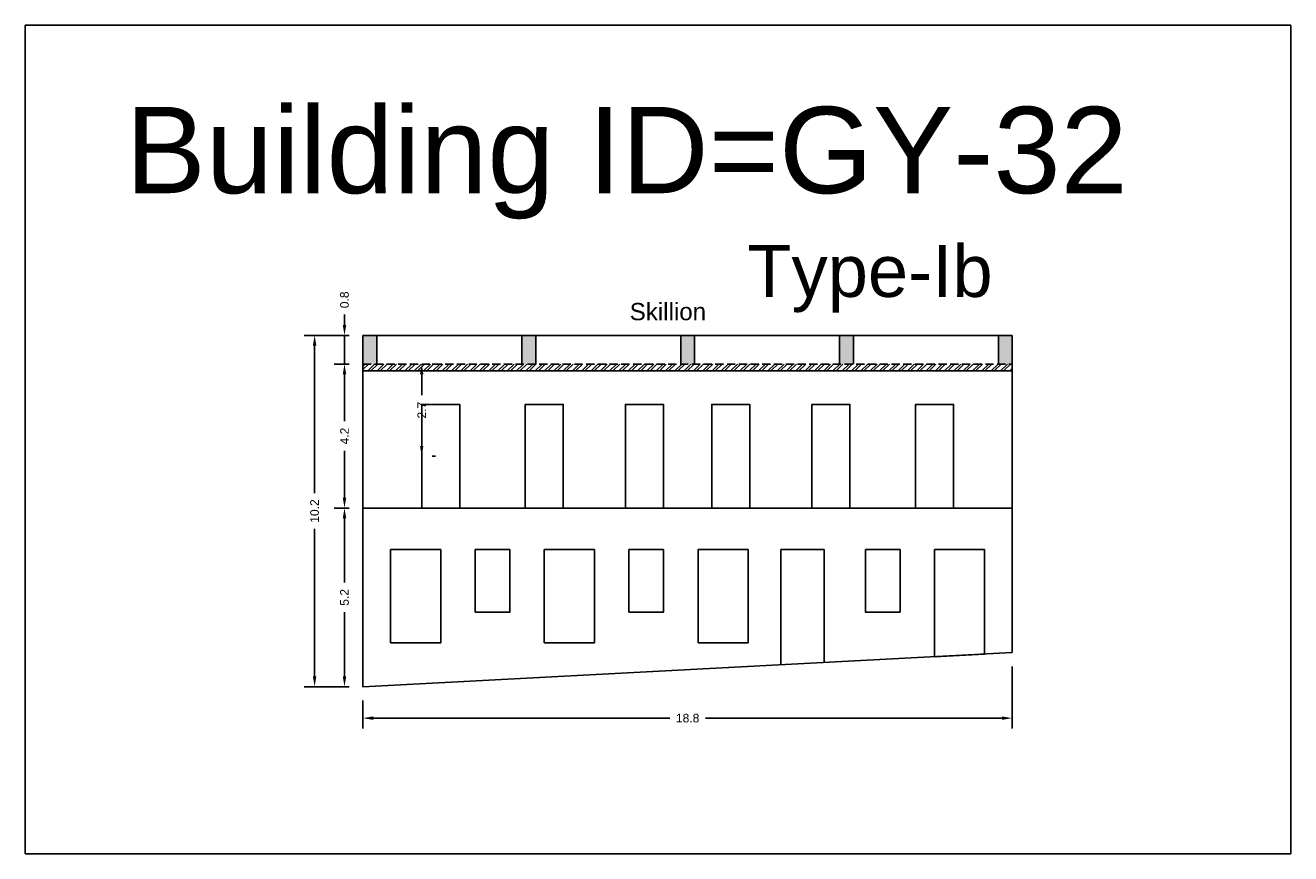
# Model space of a CAD drawing. Header units: metres. Extents: x 3416649 to 3417076, y -6712857 to -6712690.
# Tile 4 of 43: x 3416688 to 3416725, y -6712823 to -6712799. Entities that reach past the tile are written whole.
import ezdxf

# ---------------------------------------------------------------- set-up
doc = ezdxf.new("R2010")
doc.units = ezdxf.units.M
doc.linetypes.add('ACAD_ISO02W100', pattern=[15, 12, -3])
doc.layers.add('Dotted', color=7, linetype='ACAD_ISO02W100', plot=False)
doc.styles.get("Standard").update_dxf_attribs({"font": 'arial.ttf'})
doc.dimstyles.new('ISO-25', dxfattribs={"dimtxt": 0.25, "dimasz": 0.3, "dimexe": 0.3, "dimexo": 0.4, "dimgap": 0.2, "dimtad": 0, "dimdec": 1, "dimdsep": 46, "dimtxsty": 'Standard', "dimcen": 2.5, "dimadec": 0, "dimazin": 0, "dimtfac": 1, "dimtdec": 1, "dimtmove": 0, "dimatfit": 3, "dimfxl": 1, "dimarcsym": 0})

# ---------------------------------------------------------------- blocks, each defined once
blk = doc.blocks.new('*D225')
at = {"color": 0, "lineweight": -2, "transparency": 16777216}
for p, q in [((3416697.54, -6712808.515), (3416697.105, -6712808.515)), ((3416697.405, -6712808.815), (3416697.405, -6712810.168)), ((3416697.405, -6712812.385), (3416697.405, -6712811.031)), ((3416697.54, -6712812.685), (3416697.105, -6712812.685))]:
    blk.add_line(p, q, dxfattribs=at)
at = {"color": 0, "transparency": 16777216}
for points in [[(3416697.355, -6712808.815), (3416697.455, -6712808.815), (3416697.405, -6712808.515)], [(3416697.355, -6712812.385), (3416697.455, -6712812.385), (3416697.405, -6712812.685)]]:
    blk.add_solid(points, dxfattribs=at)
at = {"layer": 'Defpoints', "color": 0, "transparency": 16777216}
for p in [(3416697.405, -6712808.515), (3416697.94, -6712808.515), (3416697.94, -6712812.685)]:
    blk.add_point(p, dxfattribs=at)
at = {"color": 0, "transparency": 16777216, "insert": (3416697.405, -6712810.6), "char_height": 0.25, "attachment_point": 5, "rotation": 90}
blk.add_mtext('4.2', dxfattribs=at)
blk = doc.blocks.new('*D226')
at = {"color": 0, "lineweight": -2, "transparency": 16777216}
for p, q in [((3416697.54, -6712812.685), (3416697.105, -6712812.685)), ((3416697.405, -6712812.985), (3416697.405, -6712814.843)), ((3416697.405, -6712817.555), (3416697.405, -6712815.696)), ((3416697.54, -6712817.855), (3416697.105, -6712817.855))]:
    blk.add_line(p, q, dxfattribs=at)
at = {"color": 0, "transparency": 16777216}
for points in [[(3416697.355, -6712812.985), (3416697.455, -6712812.985), (3416697.405, -6712812.685)], [(3416697.355, -6712817.555), (3416697.455, -6712817.555), (3416697.405, -6712817.855)]]:
    blk.add_solid(points, dxfattribs=at)
at = {"layer": 'Defpoints', "color": 0, "transparency": 16777216}
for p in [(3416697.405, -6712812.685), (3416697.94, -6712812.685), (3416697.94, -6712817.855)]:
    blk.add_point(p, dxfattribs=at)
at = {"color": 0, "transparency": 16777216, "insert": (3416697.405, -6712815.27), "char_height": 0.25, "attachment_point": 5, "rotation": 90}
blk.add_mtext('5.2', dxfattribs=at)
blk = doc.blocks.new('*D227')
at = {"color": 0, "lineweight": -2, "transparency": 16777216}
for p, q in [((3416716.74, -6712817.27), (3416716.74, -6712819.066)), ((3416697.94, -6712818.255), (3416697.94, -6712819.066)), ((3416698.24, -6712818.766), (3416706.827, -6712818.766)), ((3416716.44, -6712818.766), (3416707.853, -6712818.766))]:
    blk.add_line(p, q, dxfattribs=at)
at = {"color": 0, "transparency": 16777216}
for points in [[(3416698.24, -6712818.716), (3416698.24, -6712818.816), (3416697.94, -6712818.766)], [(3416716.44, -6712818.716), (3416716.44, -6712818.816), (3416716.74, -6712818.766)]]:
    blk.add_solid(points, dxfattribs=at)
at = {"layer": 'Defpoints', "color": 0, "transparency": 16777216}
for p in [(3416716.74, -6712816.87), (3416697.94, -6712817.855), (3416716.74, -6712818.766)]:
    blk.add_point(p, dxfattribs=at)
at = {"color": 0, "transparency": 16777216, "insert": (3416707.34, -6712818.766), "char_height": 0.25, "attachment_point": 5}
blk.add_mtext('18.8', dxfattribs=at)
blk = doc.blocks.new('*D228')
at = {"color": 0, "lineweight": -2, "transparency": 16777216}
for p, q in [((3416697.405, -6712807.385), (3416697.405, -6712807.085)), ((3416697.54, -6712807.685), (3416697.105, -6712807.685)), ((3416697.405, -6712808.515), (3416697.405, -6712807.685)), ((3416697.54, -6712808.515), (3416697.105, -6712808.515)), ((3416697.405, -6712808.815), (3416697.405, -6712809.115))]:
    blk.add_line(p, q, dxfattribs=at)
at = {"color": 0, "transparency": 16777216}
for points in [[(3416697.355, -6712807.385), (3416697.455, -6712807.385), (3416697.405, -6712807.685)], [(3416697.355, -6712808.815), (3416697.455, -6712808.815), (3416697.405, -6712808.515)]]:
    blk.add_solid(points, dxfattribs=at)
at = {"layer": 'Defpoints', "color": 0, "transparency": 16777216}
for p in [(3416697.405, -6712807.685), (3416697.94, -6712807.685), (3416697.94, -6712808.515)]:
    blk.add_point(p, dxfattribs=at)
at = {"color": 0, "transparency": 16777216, "insert": (3416697.405, -6712806.657), "char_height": 0.25, "attachment_point": 5, "rotation": 90}
blk.add_mtext('0.8', dxfattribs=at)
blk = doc.blocks.new('*D229')
at = {"color": 0, "lineweight": -2, "transparency": 16777216}
for p, q in [((3416697.54, -6712807.685), (3416696.239, -6712807.685)), ((3416696.539, -6712807.985), (3416696.539, -6712812.258)), ((3416696.539, -6712817.555), (3416696.539, -6712813.281)), ((3416697.54, -6712817.855), (3416696.239, -6712817.855))]:
    blk.add_line(p, q, dxfattribs=at)
at = {"color": 0, "transparency": 16777216}
for points in [[(3416696.489, -6712807.985), (3416696.589, -6712807.985), (3416696.539, -6712807.685)], [(3416696.489, -6712817.555), (3416696.589, -6712817.555), (3416696.539, -6712817.855)]]:
    blk.add_solid(points, dxfattribs=at)
at = {"layer": 'Defpoints', "color": 0, "transparency": 16777216}
for p in [(3416696.539, -6712807.685), (3416697.94, -6712807.685), (3416697.94, -6712817.855)]:
    blk.add_point(p, dxfattribs=at)
at = {"color": 0, "transparency": 16777216, "insert": (3416696.539, -6712812.77), "char_height": 0.25, "attachment_point": 5, "rotation": 90}
blk.add_mtext('10.2', dxfattribs=at)
blk = doc.blocks.new('*D230')
at = {"color": 0, "lineweight": -2, "transparency": 16777216}
for p, q in [((3416700.04, -6712808.515), (3416699.94, -6712808.515)), ((3416699.64, -6712808.815), (3416699.64, -6712809.42)), ((3416699.64, -6712810.885), (3416699.64, -6712810.279)), ((3416700.04, -6712811.185), (3416699.94, -6712811.185))]:
    blk.add_line(p, q, dxfattribs=at)
at = {"color": 0, "transparency": 16777216}
for points in [[(3416699.59, -6712808.815), (3416699.69, -6712808.815), (3416699.64, -6712808.515)], [(3416699.59, -6712810.885), (3416699.69, -6712810.885), (3416699.64, -6712811.185)]]:
    blk.add_solid(points, dxfattribs=at)
at = {"layer": 'Defpoints', "color": 0, "transparency": 16777216}
for p in [(3416699.64, -6712808.515), (3416699.64, -6712808.515), (3416699.64, -6712811.185)]:
    blk.add_point(p, dxfattribs=at)
at = {"color": 0, "transparency": 16777216, "insert": (3416699.64, -6712809.85), "char_height": 0.25, "attachment_point": 5, "rotation": 90}
blk.add_mtext('2.7', dxfattribs=at)

msp = doc.modelspace()

# ---------------------------------------------------------------- hatches: boundary and pattern name
h = msp.add_hatch(color=256)
h.dxf.hatch_style = 1
h.paths.add_polyline_path([(3416698.34, -6712807.685), (3416697.94, -6712807.685), (3416697.94, -6712808.515), (3416698.34, -6712808.515)])
h.paths.add_polyline_path([(3416702.94, -6712807.685), (3416702.54, -6712807.685), (3416702.54, -6712808.515), (3416702.94, -6712808.515)])
h.paths.add_polyline_path([(3416707.54, -6712807.685), (3416707.14, -6712807.685), (3416707.14, -6712808.515), (3416707.54, -6712808.515)])
h.paths.add_polyline_path([(3416712.14, -6712807.685), (3416711.74, -6712807.685), (3416711.74, -6712808.515), (3416712.14, -6712808.515)])
h.paths.add_polyline_path([(3416716.74, -6712807.685), (3416716.34, -6712807.685), (3416716.34, -6712808.515), (3416716.74, -6712808.515)])
h = msp.add_hatch()
h.set_pattern_fill('ANSI32', color=256, scale=0.02)
h.set_pattern_definition([(45, (-21.4031, 0), (-0.134703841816, 0.134703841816), []), (45, (-21.3133, 0), (-0.134703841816, 0.134703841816), [])])
h.paths.add_polyline_path([(3416716.74, -6712808.515), (3416697.94, -6712808.515), (3416697.94, -6712808.715), (3416716.74, -6712808.715)])

# ---------------------------------------------------------------- linework, layer by layer
for points in [[(3416688.163, -6712798.71), (3416724.801, -6712798.71), (3416724.801, -6712822.69), (3416688.163, -6712822.69)], [(3416699.64, -6712812.685), (3416699.64, -6712809.685), (3416700.74, -6712809.685), (3416700.74, -6712812.685)], [(3416702.64, -6712812.685), (3416702.64, -6712809.685), (3416703.74, -6712809.685), (3416703.74, -6712812.685)], [(3416705.54, -6712812.685), (3416705.54, -6712809.685), (3416706.64, -6712809.685), (3416706.64, -6712812.685)], [(3416709.14, -6712812.685), (3416709.14, -6712809.685), (3416708.04, -6712809.685), (3416708.04, -6712812.685)], [(3416712.04, -6712812.685), (3416712.04, -6712809.685), (3416710.94, -6712809.685), (3416710.94, -6712812.685)], [(3416715.04, -6712812.685), (3416715.04, -6712809.685), (3416713.94, -6712809.685), (3416713.94, -6712812.685)], [(3416716.74, -6712816.87), (3416697.94, -6712817.855), (3416697.94, -6712812.685), (3416716.74, -6712812.692)], [(3416698.74, -6712816.585), (3416700.19, -6712816.585), (3416700.19, -6712813.885), (3416698.74, -6712813.885)], [(3416701.19, -6712815.702), (3416701.19, -6712813.885), (3416702.19, -6712813.885), (3416702.19, -6712815.702)], [(3416703.19, -6712816.585), (3416704.64, -6712816.585), (3416704.64, -6712813.885), (3416703.19, -6712813.885)], [(3416705.64, -6712815.702), (3416705.64, -6712813.885), (3416706.64, -6712813.885), (3416706.64, -6712815.702)], [(3416707.64, -6712816.585), (3416709.09, -6712816.585), (3416709.09, -6712813.885), (3416707.64, -6712813.885)], [(3416713.49, -6712815.702), (3416713.49, -6712813.885), (3416712.49, -6712813.885), (3416712.49, -6712815.702)], [(3416714.49, -6712816.988), (3416715.94, -6712816.912), (3416715.94, -6712813.885), (3416714.49, -6712813.885)]]:
    msp.add_lwpolyline(points, close=True)
for points in [[(3416697.94, -6712807.685), (3416697.94, -6712817.855)], [(3416697.94, -6712807.685), (3416716.74, -6712807.685)], [(3416698.34, -6712807.685), (3416698.34, -6712808.515)], [(3416702.54, -6712807.685), (3416702.54, -6712808.515)], [(3416702.94, -6712807.685), (3416702.94, -6712808.515)], [(3416707.14, -6712807.685), (3416707.14, -6712808.515)], [(3416707.54, -6712807.685), (3416707.54, -6712808.515)], [(3416711.74, -6712807.685), (3416711.74, -6712808.515)], [(3416712.14, -6712807.685), (3416712.14, -6712808.515)], [(3416716.34, -6712807.685), (3416716.34, -6712808.515)], [(3416716.74, -6712807.685), (3416716.74, -6712808.515)], [(3416697.94, -6712808.715), (3416716.74, -6712808.715)], [(3416716.74, -6712808.515), (3416716.74, -6712816.87)], [(3416711.29, -6712817.155), (3416711.29, -6712813.885), (3416710.04, -6712813.885), (3416710.04, -6712817.221)], [(3416697.94, -6712817.855), (3416716.74, -6712816.87)]]:
    msp.add_lwpolyline(points)
at = {"layer": 'Dotted', "ltscale": 0.02}
for points in [[(3416697.94, -6712808.515), (3416716.74, -6712808.515)], [(3416697.94, -6712812.685), (3416716.74, -6712812.685)]]:
    msp.add_lwpolyline(points, dxfattribs=at)

# ---------------------------------------------------------------- texts
at = {"attachment_point": 1}
for s, width, heights, insert, char_height in [('Building ID=GY-32', 67.86454, [0.517], (3416691.06, -6712801.07), 2.5), ('Type-Ib ', 9.99112, [0.517], (3416709.067, -6712805.072), 1.5), ('Skillion', 1.17554, [0], (3416705.662, -6712806.747), 0.5)]:
    msp.add_mtext_dynamic_manual_height_columns(s, width=width, gutter_width=12.5, heights=heights, dxfattribs=dict(at, insert=insert, char_height=char_height))

# ---------------------------------------------------------------- dimensions: what is measured, and where the dimension line sits
for base, p1, p2, picture, middle in [((3416697.405, -6712807.685), (3416697.94, -6712808.515), (3416697.94, -6712807.685), '*D228', (3416697.405, -6712806.657)), ((3416696.539, -6712807.685), (3416697.94, -6712817.855), (3416697.94, -6712807.685), '*D229', (3416696.539, -6712812.77)), ((3416697.405, -6712808.515), (3416697.94, -6712812.685), (3416697.94, -6712808.515), '*D225', (3416697.405, -6712810.6)), ((3416699.64, -6712808.515), (3416699.64, -6712811.185), (3416699.64, -6712808.515), '*D230', (3416699.64, -6712809.85)), ((3416697.405, -6712812.685), (3416697.94, -6712817.855), (3416697.94, -6712812.685), '*D226', (3416697.405, -6712815.27))]:
    dim = msp.add_linear_dim(base=base, p1=p1, p2=p2, angle=90, dimstyle='ISO-25')
    dim.commit()
    dim.dimension.update_dxf_attribs({"geometry": picture, "text_midpoint": middle})
dim = msp.add_linear_dim(base=(3416716.74, -6712818.766), p1=(3416697.94, -6712817.855), p2=(3416716.74, -6712816.87), dimstyle='ISO-25')
dim.commit()
dim.dimension.update_dxf_attribs({"geometry": '*D227', "text_midpoint": (3416707.34, -6712818.766)})

doc.saveas('drawing.dxf')
